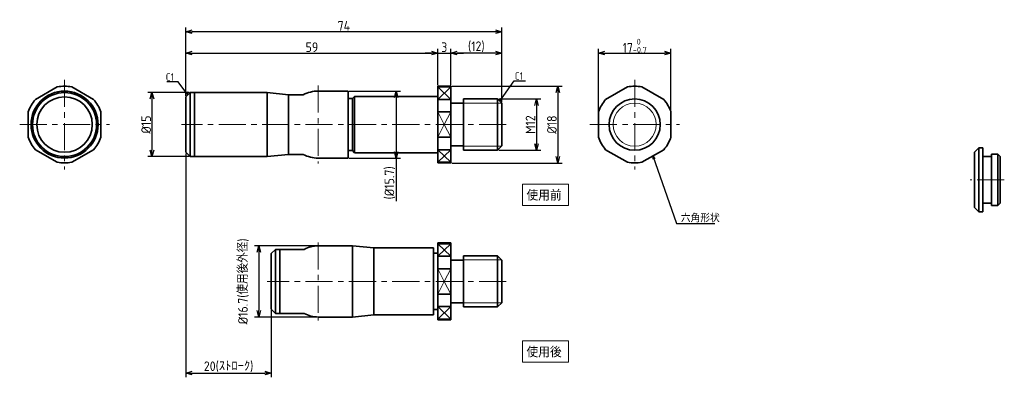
# Model space of a CAD drawing. Header units: millimetres. Extents: x 124 to 848, y -76 to 126.
# Tile 1 of 3: x 124 to 355, y -76 to 8. Entities that reach past the tile are written whole.
import ezdxf

# ---------------------------------------------------------------- set-up
doc = ezdxf.new("R2010")
doc.units = ezdxf.units.MM
doc.header["$LTSCALE"] = 0.2
doc.linetypes.add('CENTER', pattern=[50.8, 31.75, -6.35, 6.35, -6.35])
for name, color, linetype, lineweight in [('18-0-CON', 3, 'Continuous', 18), ('18-2-CEN', 1, 'CENTER', 18), ('35-0-CON', 7, 'Continuous', 35)]:
    doc.layers.add(name, color=color, linetype=linetype, lineweight=lineweight)
doc.styles.add('Dimension', font='isocp.shx', dxfattribs={"bigfont": 'bigfont.shx'})
doc.styles.get("Standard").update_dxf_attribs({"font": 'isocp.shx', "bigfont": 'bigfont.shx'})
doc.dimstyles.new('外形図／部品図', dxfattribs={"dimscale": 0, "dimtxt": 4.5, "dimasz": 3, "dimexe": 2, "dimexo": 0.5, "dimgap": 0.5, "dimtad": 1, "dimdec": 3, "dimdsep": 46, "dimtxsty": 'Dimension', "dimblk": 'OPEN30', "dimcen": 2.5, "dimclrd": 161, "dimclre": 161, "dimclrt": 161, "dimazin": 2, "dimtm": 1e-09, "dimtfac": 0.6, "dimtdec": 3, "dimtmove": 0, "dimatfit": 3, "dimldrblk": 'OPEN30', "dimfxl": 1, "dimarcsym": 0})
doc.dimstyles.new('計画図', dxfattribs={"dimscale": 0, "dimtxt": 3.5, "dimasz": 1.5, "dimexe": 1, "dimexo": 0.5, "dimgap": 0.5, "dimtad": 1, "dimdec": 3, "dimdsep": 46, "dimtxsty": 'Dimension', "dimblk": 'OBLIQUE', "dimcen": 2.5, "dimclrd": 161, "dimclre": 161, "dimclrt": 161, "dimazin": 2, "dimtp": 0.1, "dimtfac": 0.6, "dimtdec": 3, "dimtmove": 0, "dimatfit": 3, "dimldrblk": 'OPEN30', "dimfxl": 1, "dimarcsym": 0})

# ---------------------------------------------------------------- blocks, each defined once
blk = doc.blocks.new('_Oblique')
at = {"color": 0, "linetype": 'ByBlock', "lineweight": -2}
blk.add_line((-0.5, -0.5), (0.5, 0.5), dxfattribs=at)
blk = doc.blocks.new('_Open30')
at = {"color": 0, "linetype": 'ByBlock', "lineweight": -2}
for p, q in [((-1, 0.27), (0, 0)), ((0, 0), (-1, -0.27)), ((0, 0), (-1, 0))]:
    blk.add_line(p, q, dxfattribs=at)
blk = doc.blocks.new('*D69')
at = {"layer": '18-0-CON', "color": 161, "lineweight": -2}
for p, q in [((162.93, -10.02), (162.93, 1)), ((164.43, 0), (220.43, 0)), ((221.93, -7.52), (221.93, 1))]:
    blk.add_line(p, q, dxfattribs=at)
at = {"layer": 'Defpoints', "color": 0}
for p in [(221.93, 0), (221.93, -7.77), (162.93, -10.27)]:
    blk.add_point(p, dxfattribs=at)
at = {"layer": '18-0-CON', "color": 161, "lineweight": -2, "xscale": 1.499999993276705, "yscale": 1.499999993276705, "zscale": 1.499999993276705, "rotation": 180}
blk.add_blockref('_Open30', (162.93, 0), dxfattribs=at)
at = {"layer": '18-0-CON', "color": 161, "lineweight": -2, "xscale": 1.499999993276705, "yscale": 1.499999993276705, "zscale": 1.499999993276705}
blk.add_blockref('_Open30', (221.93, 0), dxfattribs=at)
at = {"layer": '18-0-CON', "color": 161, "insert": (192.43, 1.37), "char_height": 2.25, "attachment_point": 5, "style": 'Dimension'}
blk.add_mtext('59', dxfattribs=at)
blk = doc.blocks.new('*D70')
at = {"layer": '18-0-CON', "color": 161, "lineweight": -2}
for p, q in [((220.43, 0), (218.93, 0)), ((221.93, -7.52), (221.93, 1)), ((221.93, 0), (224.93, 0)), ((224.93, -7.52), (224.93, 1)), ((226.43, 0), (227.93, 0))]:
    blk.add_line(p, q, dxfattribs=at)
at = {"layer": 'Defpoints', "color": 0}
for p in [(224.93, 0), (221.93, -7.77), (224.93, -7.77)]:
    blk.add_point(p, dxfattribs=at)
at = {"layer": '18-0-CON', "color": 161, "lineweight": -2, "xscale": 1.499999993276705, "yscale": 1.499999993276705, "zscale": 1.499999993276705}
blk.add_blockref('_Open30', (221.93, 0), dxfattribs=at)
at = {"layer": '18-0-CON', "color": 161, "lineweight": -2, "xscale": 1.499999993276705, "yscale": 1.499999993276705, "zscale": 1.499999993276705, "rotation": 180}
blk.add_blockref('_Open30', (224.93, 0), dxfattribs=at)
at = {"layer": '18-0-CON', "color": 161, "insert": (223.43, 1.37), "char_height": 2.25, "attachment_point": 5, "style": 'Dimension'}
blk.add_mtext('3', dxfattribs=at)
blk = doc.blocks.new('*D71')
at = {"layer": '18-0-CON', "color": 161, "lineweight": -2}
for p, q in [((224.93, -7.52), (224.93, 1)), ((235.43, 0), (226.43, 0)), ((236.93, -11.52), (236.93, 1))]:
    blk.add_line(p, q, dxfattribs=at)
at = {"layer": 'Defpoints', "color": 0}
for p in [(224.93, 0), (224.93, -7.77), (236.93, -11.77)]:
    blk.add_point(p, dxfattribs=at)
at = {"layer": '18-0-CON', "color": 161, "lineweight": -2, "xscale": 1.499999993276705, "yscale": 1.499999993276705, "zscale": 1.499999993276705, "rotation": 180}
blk.add_blockref('_Open30', (224.93, 0), dxfattribs=at)
at = {"layer": '18-0-CON', "color": 161, "lineweight": -2, "xscale": 1.499999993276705, "yscale": 1.499999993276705, "zscale": 1.499999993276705}
blk.add_blockref('_Open30', (236.93, 0), dxfattribs=at)
at = {"layer": '18-0-CON', "color": 161, "insert": (230.93, 1.49), "char_height": 2.25, "attachment_point": 5, "style": 'Dimension'}
blk.add_mtext('(12)', dxfattribs=at)
blk = doc.blocks.new('*D72')
at = {"layer": '18-0-CON', "color": 161, "lineweight": -2}
for p, q in [((162.93, -10.02), (162.93, 6)), ((235.43, 5), (164.43, 5)), ((236.93, -11.52), (236.93, 6))]:
    blk.add_line(p, q, dxfattribs=at)
at = {"layer": 'Defpoints', "color": 0}
for p in [(162.93, 5), (162.93, -10.27), (236.93, -11.77)]:
    blk.add_point(p, dxfattribs=at)
at = {"layer": '18-0-CON', "color": 161, "lineweight": -2, "xscale": 1.499999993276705, "yscale": 1.499999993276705, "zscale": 1.499999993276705, "rotation": 180}
blk.add_blockref('_Open30', (162.93, 5), dxfattribs=at)
at = {"layer": '18-0-CON', "color": 161, "lineweight": -2, "xscale": 1.499999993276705, "yscale": 1.499999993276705, "zscale": 1.499999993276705}
blk.add_blockref('_Open30', (236.93, 5), dxfattribs=at)
at = {"layer": '18-0-CON', "color": 161, "insert": (199.93, 6.37), "char_height": 2.25, "attachment_point": 5, "style": 'Dimension'}
blk.add_mtext('74', dxfattribs=at)
blk = doc.blocks.new('*D73')
at = {"layer": '18-0-CON', "color": 161, "lineweight": -2}
for p, q in [((163.68, -9.27), (154, -9.27)), ((155, -10.77), (155, -22.77)), ((163.68, -24.27), (154, -24.27))]:
    blk.add_line(p, q, dxfattribs=at)
at = {"layer": 'Defpoints', "color": 0}
for p in [(163.93, -9.27), (155, -24.27), (163.93, -24.27)]:
    blk.add_point(p, dxfattribs=at)
at = {"layer": '18-0-CON', "color": 161, "lineweight": -2, "xscale": 1.499999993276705, "yscale": 1.499999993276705, "zscale": 1.499999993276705}
for p, rotation in [((155, -9.27), 90), ((155, -24.27), 270)]:
    blk.add_blockref('_Open30', p, dxfattribs=dict(at, rotation=rotation))
at = {"layer": '18-0-CON', "color": 161, "insert": (153.63, -16.77), "char_height": 2.25, "attachment_point": 5, "rotation": 90, "style": 'Dimension'}
blk.add_mtext('%%c15', dxfattribs=at)
blk = doc.blocks.new('*D74')
at = {"layer": '18-0-CON', "color": 161, "lineweight": -2}
for p, q in [((201.18, -8.92), (213.18, -8.92)), ((212.18, -10.42), (212.18, -23.12)), ((201.18, -24.62), (213.18, -24.62)), ((212.18, -24.62), (212.18, -34.72))]:
    blk.add_line(p, q, dxfattribs=at)
at = {"layer": 'Defpoints', "color": 0}
for p in [(200.93, -8.92), (200.93, -24.62), (212.18, -24.62)]:
    blk.add_point(p, dxfattribs=at)
at = {"layer": '18-0-CON', "color": 161, "lineweight": -2, "xscale": 1.499999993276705, "yscale": 1.499999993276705, "zscale": 1.499999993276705}
for p, rotation in [((212.18, -8.92), 90), ((212.18, -24.62), 270)]:
    blk.add_blockref('_Open30', p, dxfattribs=dict(at, rotation=rotation))
at = {"layer": '18-0-CON', "color": 161, "insert": (210.69, -30.42), "char_height": 2.25, "attachment_point": 5, "rotation": 90, "style": 'Dimension'}
blk.add_mtext('(%%C15.7)', dxfattribs=at)
blk = doc.blocks.new('*D75')
at = {"layer": '18-0-CON', "color": 161, "lineweight": -2}
for p, q in [((236.18, -10.77), (246, -10.77)), ((245, -12.27), (245, -21.27)), ((236.18, -22.77), (246, -22.77))]:
    blk.add_line(p, q, dxfattribs=at)
at = {"layer": 'Defpoints', "color": 0}
for p in [(235.93, -10.77), (235.93, -22.77), (245, -22.77)]:
    blk.add_point(p, dxfattribs=at)
at = {"layer": '18-0-CON', "color": 161, "lineweight": -2, "xscale": 1.499999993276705, "yscale": 1.499999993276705, "zscale": 1.499999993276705}
for p, rotation in [((245, -10.77), 90), ((245, -22.77), 270)]:
    blk.add_blockref('_Open30', p, dxfattribs=dict(at, rotation=rotation))
at = {"layer": '18-0-CON', "color": 161, "insert": (243.62, -16.77), "char_height": 2.25, "attachment_point": 5, "rotation": 90, "style": 'Dimension'}
blk.add_mtext('M12', dxfattribs=at)
blk = doc.blocks.new('*D76')
at = {"layer": '18-0-CON', "color": 161, "lineweight": -2}
for p, q in [((225.18, -7.77), (251, -7.77)), ((250, -9.27), (250, -24.27)), ((225.18, -25.77), (251, -25.77))]:
    blk.add_line(p, q, dxfattribs=at)
at = {"layer": 'Defpoints', "color": 0}
for p in [(224.93, -7.77), (224.93, -25.77), (250, -25.77)]:
    blk.add_point(p, dxfattribs=at)
at = {"layer": '18-0-CON', "color": 161, "lineweight": -2, "xscale": 1.499999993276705, "yscale": 1.499999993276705, "zscale": 1.499999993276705}
for p, rotation in [((250, -7.77), 90), ((250, -25.77), 270)]:
    blk.add_blockref('_Open30', p, dxfattribs=dict(at, rotation=rotation))
at = {"layer": '18-0-CON', "color": 161, "insert": (248.63, -16.77), "char_height": 2.25, "attachment_point": 5, "rotation": 90, "style": 'Dimension'}
blk.add_mtext('%%c18', dxfattribs=at)
blk = doc.blocks.new('*D77')
at = {"layer": '18-0-CON', "color": 161, "lineweight": -2}
for p, q in [((162.93, -23.52), (162.93, -76)), ((182.93, -60.27), (182.93, -76)), ((164.43, -75), (181.43, -75))]:
    blk.add_line(p, q, dxfattribs=at)
at = {"layer": 'Defpoints', "color": 0}
for p in [(162.93, -23.27), (182.93, -60.02), (182.93, -75)]:
    blk.add_point(p, dxfattribs=at)
at = {"layer": '18-0-CON', "color": 161, "lineweight": -2, "xscale": 1.499999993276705, "yscale": 1.499999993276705, "zscale": 1.499999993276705, "rotation": 180}
blk.add_blockref('_Open30', (162.93, -75), dxfattribs=at)
at = {"layer": '18-0-CON', "color": 161, "lineweight": -2, "xscale": 1.499999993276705, "yscale": 1.499999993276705, "zscale": 1.499999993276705}
blk.add_blockref('_Open30', (182.93, -75), dxfattribs=at)
at = {"layer": '18-0-CON', "color": 161, "insert": (172.93, -73.51), "char_height": 2.25, "attachment_point": 5, "style": 'Dimension'}
blk.add_mtext('20(ｽﾄﾛｰｸ)', dxfattribs=at)
blk = doc.blocks.new('*D78')
at = {"layer": '18-0-CON', "color": 161, "lineweight": -2}
for p, q in [((193.68, -45.17), (179, -45.17)), ((180, -46.67), (180, -60.37)), ((193.68, -61.87), (179, -61.87))]:
    blk.add_line(p, q, dxfattribs=at)
at = {"layer": 'Defpoints', "color": 0}
for p in [(193.93, -45.17), (180, -61.87), (193.93, -61.87)]:
    blk.add_point(p, dxfattribs=at)
at = {"layer": '18-0-CON', "color": 161, "lineweight": -2, "xscale": 1.499999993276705, "yscale": 1.499999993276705, "zscale": 1.499999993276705}
for p, rotation in [((180, -45.17), 90), ((180, -61.87), 270)]:
    blk.add_blockref('_Open30', p, dxfattribs=dict(at, rotation=rotation))
at = {"layer": '18-0-CON', "color": 161, "insert": (176.41, -53.52), "char_height": 2.25, "attachment_point": 5, "rotation": 90, "style": 'Dimension'}
blk.add_mtext('%%c16.7(使用後外径)', dxfattribs=at)
blk = doc.blocks.new('*D79')
at = {"layer": '18-0-CON', "color": 161, "lineweight": -2}
for p, q in [((259.51, -13.56), (259.51, 1)), ((261.01, 0), (275.01, 0)), ((276.51, -13.56), (276.51, 1))]:
    blk.add_line(p, q, dxfattribs=at)
at = {"layer": 'Defpoints', "color": 0}
for p in [(276.51, 0), (259.51, -13.81), (276.51, -13.81)]:
    blk.add_point(p, dxfattribs=at)
at = {"layer": '18-0-CON', "color": 161, "lineweight": -2, "xscale": 1.499999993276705, "yscale": 1.499999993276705, "zscale": 1.499999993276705, "rotation": 180}
blk.add_blockref('_Open30', (259.51, 0), dxfattribs=at)
at = {"layer": '18-0-CON', "color": 161, "lineweight": -2, "xscale": 1.499999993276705, "yscale": 1.499999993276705, "zscale": 1.499999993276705}
blk.add_blockref('_Open30', (276.51, 0), dxfattribs=at)
at = {"layer": '18-0-CON', "color": 161, "insert": (268.01, 1.72), "char_height": 2.25, "attachment_point": 5, "style": 'Dimension'}
blk.add_mtext('17{\\H1.350000;\\S 0^ -0.7;}', dxfattribs=at)

msp = doc.modelspace()

# ---------------------------------------------------------------- linework, layer by layer
at = {"layer": '18-0-CON'}
for p, q in [((224.928, -10.8853), (221.928, -7.9273)), ((224.928, -7.9273), (221.928, -10.8853)), ((223.428, -16.7675), (221.928, -13.8095)), ((224.928, -13.8095), (223.428, -16.7675)), ((227.928, -11.7145), (236.875, -11.7145)), ((223.428, -16.7675), (221.928, -19.7256)), ((224.928, -19.7256), (223.428, -16.7675)), ((224.928, -22.6497), (221.928, -25.6078)), ((224.928, -25.6078), (221.928, -22.6497)), ((227.928, -21.8205), (236.875, -21.8205)), ((224.928, -47.6354), (221.928, -44.6773)), ((224.928, -44.6773), (221.928, -47.6354)), ((223.428, -53.5176), (221.928, -50.5595)), ((224.928, -50.5595), (223.428, -53.5176)), ((227.928, -48.4646), (236.875, -48.4646)), ((223.428, -53.5176), (221.928, -56.4756)), ((224.928, -56.4756), (223.428, -53.5176)), ((224.928, -59.3998), (221.928, -62.3578)), ((224.928, -62.3578), (221.928, -59.3998)), ((227.928, -58.5706), (236.875, -58.5706))]:
    msp.add_line(p, q, dxfattribs=at)
for points in [[(241.7448, -30.7147), (252.4972, -30.7147), (252.4972, -35.6987), (241.7448, -35.6987)], [(241.7448, -67.4647), (252.4972, -67.4647), (252.4972, -72.4487), (241.7448, -72.4487)]]:
    msp.add_lwpolyline(points, close=True, dxfattribs=at)
msp.add_circle((268.01, -16.7675), 5.053, dxfattribs=at)
at = {"layer": '18-2-CEN'}
for p, q in [((134.5231, -6.2675), (134.5231, -27.2675)), ((268.01, -6.2675), (268.01, -27.2675)), ((193.928, -7.6175), (193.928, -25.9175)), ((124.0231, -16.7675), (145.0231, -16.7675)), ((237.928, -16.7675), (161.928, -16.7675)), ((257.51, -16.7675), (278.51, -16.7675)), ((354.5501, -29.7088), (346.5501, -29.7088)), ((193.928, -44.3676), (193.928, -62.6676)), ((237.928, -53.5176), (181.928, -53.5176))]:
    msp.add_line(p, q, dxfattribs=at)
at = {"layer": '35-0-CON'}
for p, q in [((127.7113, -10.8853), (132.8348, -7.9273)), ((141.3348, -10.8853), (136.2113, -7.9273)), ((193.928, -8.9175), (200.928, -8.9175)), ((200.928, -24.6175), (200.928, -8.9175)), ((221.928, -7.7675), (221.928, -16.7675)), ((221.928, -7.7675), (224.928, -7.7675)), ((221.928, -7.9273), (224.928, -7.9273)), ((224.928, -7.7675), (224.928, -16.7675)), ((261.1983, -10.8853), (266.3217, -7.9273)), ((274.8217, -10.8853), (269.6983, -7.9273)), ((162.928, -10.2675), (163.928, -9.2675)), ((162.928, -23.2675), (162.928, -10.2675)), ((163.928, -9.2675), (181.928, -9.2675)), ((164.928, -9.2675), (163.928, -9.2675)), ((163.928, -9.2675), (163.928, -24.2675)), ((164.928, -24.2675), (164.928, -9.2675)), ((181.928, -9.2675), (186.928, -9.7675)), ((181.928, -9.2675), (181.928, -24.2675)), ((186.928, -9.7675), (190.3752, -9.7675)), ((186.928, -9.7675), (186.928, -23.7675)), ((200.928, -10.6675), (201.928, -10.6675)), ((201.928, -10.6675), (202.428, -10.1675)), ((201.928, -10.6675), (201.928, -22.8675)), ((202.428, -10.1675), (221.928, -10.1675)), ((202.428, -10.1675), (202.428, -23.3675)), ((221.928, -10.8853), (224.928, -10.8853)), ((227.928, -10.7675), (227.928, -16.7675)), ((227.928, -10.7675), (235.928, -10.7675)), ((235.928, -10.7675), (236.928, -11.7675)), ((235.928, -10.7675), (235.928, -22.7675)), ((126.0231, -13.8095), (126.0231, -19.7256)), ((143.0231, -13.8095), (143.0231, -19.7256)), ((224.928, -13.8095), (221.928, -13.8095)), ((224.928, -11.7675), (227.928, -11.7675)), ((236.928, -11.7675), (236.928, -16.7675)), ((259.51, -13.8095), (259.51, -19.7256)), ((276.51, -13.8095), (276.51, -19.7256)), ((221.928, -25.7675), (221.928, -16.7675)), ((224.928, -25.7675), (224.928, -16.7675)), ((227.928, -22.7675), (227.928, -16.7675)), ((236.928, -21.7675), (236.928, -16.7675)), ((224.928, -19.7256), (221.928, -19.7256)), ((132.8348, -25.6078), (127.7113, -22.6497)), ((136.2113, -25.6078), (141.3348, -22.6497)), ((200.928, -22.8675), (201.928, -22.8675)), ((201.928, -22.8675), (202.428, -23.3675)), ((221.928, -22.6497), (224.928, -22.6497)), ((224.928, -21.7675), (227.928, -21.7675)), ((227.928, -22.7675), (235.928, -22.7675)), ((235.928, -22.7675), (236.928, -21.7675)), ((266.3217, -25.6078), (261.1983, -22.6497)), ((269.6983, -25.6078), (274.8217, -22.6497)), ((348.5501, -22.2088), (347.5501, -23.2088)), ((349.5501, -22.2088), (348.5501, -22.2088)), ((348.5501, -37.2088), (348.5501, -22.2088)), ((349.5501, -37.2088), (349.5501, -22.2088)), ((162.928, -23.2675), (163.928, -24.2675)), ((163.928, -24.2675), (181.928, -24.2675)), ((164.928, -24.2675), (163.928, -24.2675)), ((181.928, -24.2675), (186.928, -23.7675)), ((186.928, -23.7675), (190.3752, -23.7675)), ((193.928, -24.6175), (200.928, -24.6175)), ((202.428, -23.3675), (221.928, -23.3675)), ((347.5501, -36.2088), (347.5501, -23.2088)), ((351.5501, -24.2088), (349.5501, -24.2088)), ((353.0501, -23.7088), (351.5501, -23.7088)), ((351.5501, -35.7088), (351.5501, -23.7088)), ((353.0501, -23.7088), (353.5501, -24.2088)), ((353.0501, -35.7088), (353.0501, -23.7088)), ((353.5501, -35.2088), (353.5501, -24.2088)), ((221.928, -25.6078), (224.928, -25.6078)), ((221.928, -25.7675), (224.928, -25.7675)), ((348.5501, -37.2088), (347.5501, -36.2088)), ((351.5501, -35.2088), (349.5501, -35.2088)), ((353.0501, -35.7088), (351.5501, -35.7088)), ((353.0501, -35.7088), (353.5501, -35.2088)), ((349.5501, -37.2088), (348.5501, -37.2088)), ((182.928, -47.0176), (183.928, -46.0176)), ((183.928, -46.0176), (190.6231, -46.0176)), ((184.928, -46.0176), (183.928, -46.0176)), ((183.928, -46.0176), (183.928, -61.0176)), ((184.928, -61.0176), (184.928, -46.0176)), ((193.928, -45.1676), (201.928, -45.1676)), ((201.928, -45.1676), (206.928, -45.6676)), ((201.928, -45.1676), (201.928, -61.8676)), ((206.928, -45.6676), (220.928, -45.6676)), ((206.928, -45.6676), (206.928, -61.3676)), ((220.928, -61.3676), (220.928, -45.6676)), ((221.928, -44.5176), (221.928, -53.5176)), ((221.928, -44.5176), (224.928, -44.5176)), ((221.928, -44.6773), (224.928, -44.6773)), ((224.928, -44.5176), (224.928, -53.5176)), ((182.928, -60.0176), (182.928, -47.0176)), ((220.928, -46.9176), (221.928, -46.9176)), ((221.928, -47.6354), (224.928, -47.6354)), ((227.928, -47.5176), (227.928, -53.5176)), ((227.928, -47.5176), (235.928, -47.5176)), ((235.928, -47.5176), (236.928, -48.5176)), ((235.928, -47.5176), (235.928, -59.5176)), ((224.928, -50.5595), (221.928, -50.5595)), ((224.928, -48.5176), (227.928, -48.5176)), ((236.928, -48.5176), (236.928, -53.5176)), ((221.928, -62.5176), (221.928, -53.5176)), ((224.928, -62.5176), (224.928, -53.5176)), ((227.928, -59.5176), (227.928, -53.5176)), ((236.928, -58.5176), (236.928, -53.5176)), ((224.928, -56.4756), (221.928, -56.4756)), ((221.928, -59.3998), (224.928, -59.3998)), ((224.928, -58.5176), (227.928, -58.5176)), ((227.928, -59.5176), (235.928, -59.5176)), ((235.928, -59.5176), (236.928, -58.5176)), ((182.928, -60.0176), (183.928, -61.0176)), ((184.928, -61.0176), (183.928, -61.0176)), ((183.928, -61.0176), (190.6231, -61.0176)), ((193.928, -61.8676), (201.928, -61.8676)), ((201.928, -61.8676), (206.928, -61.3676)), ((206.928, -61.3676), (220.928, -61.3676)), ((220.928, -60.1176), (221.928, -60.1176)), ((221.928, -62.3578), (224.928, -62.3578)), ((221.928, -62.5176), (224.928, -62.5176))]:
    msp.add_line(p, q, dxfattribs=at)
for centre, radius in [((134.5231, -16.7675), 7.85), ((134.5231, -16.7675), 7.5), ((134.5231, -16.7675), 6.5), ((268.01, -16.7675), 6)]:
    msp.add_circle(centre, radius, dxfattribs=at)
for centre, radius, start, end in [((134.5231, -16.7675), 9, 79.188136, 100.811864), ((193.928, -16.7675), 7.85, 90, 116.909849), ((268.01, -16.7675), 9, 79.188136, 100.811864), ((134.5231, -16.7675), 9, 139.188136, 160.811864), ((134.5231, -16.7675), 9, 19.188136, 40.811864), ((268.01, -16.7675), 9, 139.188136, 160.811864), ((268.01, -16.7675), 9, 19.188136, 40.811864), ((134.5231, -16.7675), 9, 199.188136, 220.811864), ((134.5231, -16.7675), 9, 319.188136, 340.811864), ((268.01, -16.7675), 9, 199.188136, 220.811864), ((268.01, -16.7675), 9, 319.188136, 340.811864), ((193.928, -16.7675), 7.85, 243.090151, 270), ((134.5231, -16.7675), 9, 259.188136, 280.811864), ((268.01, -16.7675), 9, 259.188136, 280.811864), ((193.928, -52.0176), 6.85, 90, 118.846857), ((193.928, -55.0176), 6.85, 241.153143, 270)]:
    msp.add_arc(centre, radius, start, end, dxfattribs=at)

# ---------------------------------------------------------------- texts
at = {"layer": '18-0-CON', "color": 161, "char_height": 1.75, "style": 'Dimension'}
for s, insert, attachment_point in [('C1', (160.1398, -6.4793), 9), ('C1', (241.8637, -6.2474), 9), ('六角形状', (278.8206, -39.67), 7)]:
    msp.add_mtext(s, dxfattribs=dict(at, insert=insert, attachment_point=attachment_point))
at = {"layer": '18-0-CON', "char_height": 2.5, "width": 22.984509, "attachment_point": 1}
for s, insert in [('使用前', (242.6781, -32.0855)), ('使用後', (242.6781, -68.8355))]:
    msp.add_mtext(s, dxfattribs=dict(at, insert=insert))

# ---------------------------------------------------------------- dimensions: what is measured, and where the dimension line sits
at = {"layer": '18-0-CON'}
for base, p1, p2, override, picture, middle in [((162.928, 5), (236.928, -11.7675), (162.928, -10.2675), {"dimscale": 0.5}, '*D72', (199.928, 6.375)), ((276.51, 0), (259.51, -13.8095), (276.51, -13.8095), {"dimscale": 0.5, "dimgap": 0.5, "dimtol": 1, "dimlim": 0, "dimtm": 0.7}, '*D79', (268.01, 1.7245)), ((221.928, 0), (162.928, -10.2675), (221.928, -7.7675), {"dimscale": 0.5}, '*D69', (192.428, 1.375)), ((224.928, 0), (221.928, -7.7675), (224.928, -7.7675), {"dimscale": 0.5}, '*D70', (223.428, 1.375)), ((224.928, 0), (236.928, -11.7675), (224.928, -7.7675), {"dimscale": 0.5, "dimpost": '(<>)'}, '*D71', (230.928, 1.4875)), ((182.928, -75), (162.928, -23.2675), (182.928, -60.0176), {"dimscale": 0.5, "dimpost": '(ｽﾄﾛｰｸ)'}, '*D77', (172.928, -73.5125))]:
    dim = msp.add_linear_dim(base=base, p1=p1, p2=p2, dimstyle='外形図／部品図', override=override, dxfattribs=at)
    dim.commit()
    dim.dimension.update_dxf_attribs({"geometry": picture, "text_midpoint": middle})
for base, p1, p2, override, picture, middle in [((212.178, -24.6175), (200.928, -8.9175), (200.928, -24.6175), {"dimscale": 0.5, "dimpost": '(%%C<>)'}, '*D74', (212.178, -30.4167)), ((180, -61.8676), (193.928, -45.1676), (193.928, -61.8676), {"dimscale": 0.5, "dimpost": '%%c<>(使用後外径)', "dimtmove": 2}, '*D78', (176.4051, -53.5176))]:
    dim = msp.add_linear_dim(base=base, p1=p1, p2=p2, angle=90, dimstyle='外形図／部品図', override=override, dxfattribs=at)
    dim.commit()
    dim.dimension.update_dxf_attribs({"geometry": picture, "text_midpoint": middle, "dimtype": 160})
for base, p1, p2, override, picture, middle in [((250, -25.7675), (224.928, -7.7675), (224.928, -25.7675), {"dimscale": 0.5, "dimpost": '%%c<>'}, '*D76', (248.625, -16.7675)), ((155, -24.2675), (163.928, -9.2675), (163.928, -24.2675), {"dimscale": 0.5, "dimpost": '%%c<>'}, '*D73', (153.625, -16.7675)), ((245, -22.7675), (235.928, -10.7675), (235.928, -22.7675), {"dimscale": 0.5, "dimpost": 'M<>'}, '*D75', (243.6248, -16.7675))]:
    dim = msp.add_linear_dim(base=base, p1=p1, p2=p2, angle=90, dimstyle='外形図／部品図', override=override, dxfattribs=at)
    dim.commit()
    dim.dimension.update_dxf_attribs({"geometry": picture, "text_midpoint": middle})

# ---------------------------------------------------------------- leaders
at = {"layer": '18-0-CON', "annotation_type": 0, "has_hookline": 1}
for points, hookline_direction, text_width in [([(163.428, -9.7675), (161.1398, -6.7293), (160.3898, -6.7293)], 1, 1.6565), ([(236.428, -11.2675), (239.7607, -6.4974), (240.5107, -6.4974)], 0, 1.6565), ([(272.26, -24.1288), (277.8206, -39.92), (278.5706, -39.92)], 0, 7.9333)]:
    msp.add_leader(points, dimstyle='計画図', override={"dimscale": 0.5}, dxfattribs=dict(at, hookline_direction=hookline_direction, text_width=text_width))

doc.saveas('drawing.dxf')
